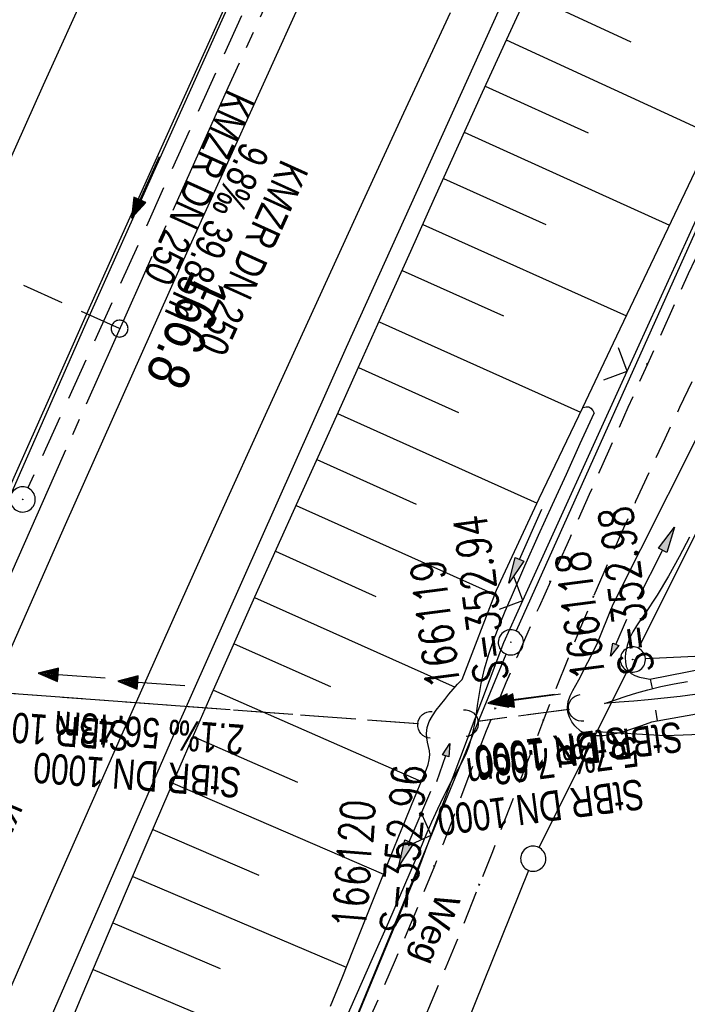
# Model space of a CAD drawing. Extents: x 508892 to 509489, y 458506 to 459473.
# Tile 46 of 63: x 509227 to 509266, y 459167 to 459226. Entities that reach past the tile are written whole.
import ezdxf

# ---------------------------------------------------------------- set-up
doc = ezdxf.new("R2010")
doc.units = 0
doc.header["$LTSCALE"] = 10
doc.header["$MEASUREMENT"] = 0
for name, pattern in [('ACHSE', [5.5, 4, -0.5, 0.5, -0.5]), ('AUSGEZOGEN', [0]), ('LT00', [0]), ('LT11', [0.3, 0.2, -0.1]), ('LT12', [0.4, 0.3, -0.1]), ('LT17', [0.15, 0.1, -0.05]), ('STRICHLINIE2', [0.375, 0.25, -0.125])]:
    doc.linetypes.add(name, pattern=pattern)
doc.layers.get('0').update_dxf_attribs({"linetype": 'LT00'})
for name, color, linetype in [('--EK_FBR', 1, 'LT00'), ('--EK_Halt-Pfeil', 4, 'LT00'), ('--EK_Haltung', 7, 'STRICHLINIE2'), ('--EK_Haltung-Text', 140, 'LT00'), ('--EK_Schacht-Text', 5, 'LT00'), ('--EK_ST-93-1', 30, 'LT17'), ('--EL_DFK_AB_L', 21, 'LT00'), ('--EL_DFK_AB_P', 7, 'LT00'), ('--EL_Halt-Pfeil', 4, 'LT00'), ('--EL_Haltung', 182, 'STRICHLINIE2'), ('--EL_Haltung-Text', 182, 'LT00'), ('-AX-093', 35, 'ACHSE'), ('-ST-93-1', 250, 'LT00'), ('DFK_AB_L', 21, 'LT00'), ('DFK_AB_P', 7, 'LT00'), ('DFK_GZPKT', 250, 'LT00'), ('DFK_KATASTER', 250, 'LT00'), ('DL', 182, 'LT12'), ('DL_PFEIL', 201, 'LT00'), ('DL_TEXT', 182, 'LT00'), ('FELDWEG_TEXT', 250, 'Continuous'), ('PFEIL', 140, 'AUSGEZOGEN'), ('V111_AFBR_BAB', 250, 'LT00'), ('V111_BOESCH', 250, 'LT00'), ('V111_BOSCHUNG', 250, 'LT00'), ('V111_FELDWEG', 250, 'LT11'), ('V111_GRABEN', 250, 'LT00'), ('V111_H_BORD', 8, 'LT00'), ('V111_KA_PRUF', 182, 'LT00'), ('V111_LD_MARK', 250, 'LT00'), ('V111_UK_DURCH', 182, 'LT00'), ('V111_ZAUN', 40, 'LT00')]:
    doc.layers.add(name, color=color, linetype=linetype)
doc.styles.add('Beschrift', font='ARIAL.TTF')
doc.styles.add('Haltungsbeschriftung', font='ARIAL.TTF', dxfattribs={"width": 0.75})
doc.styles.add('schachtbeschriftung', font='romans.shx', dxfattribs={"width": 0.75, "height": 2})

# ---------------------------------------------------------------- blocks, each defined once
blk = doc.blocks.new('SYMB7010')
at = {"color": 0, "linetype": 'ByBlock'}
for points in [[(-0.031408, 0.499213), (-0.093728, 0.49134), (-0.15457, 0.475719), (-0.212975, 0.452595), (-0.268021, 0.422333), (-0.31884, 0.385411), (-0.36463, 0.342411), (-0.40467, 0.29401), (-0.438329, 0.240973), (-0.465074, 0.184136), (-0.484486, 0.124395), (-0.496256, 0.062692), (-0.5002, 0)], [(0.5002, 0), (0.496256, 0.062692), (0.484485, 0.124395), (0.465074, 0.184136), (0.438329, 0.240973), (0.40467, 0.29401), (0.36463, 0.342411), (0.31884, 0.385411), (0.268021, 0.422333), (0.212975, 0.452595), (0.15457, 0.475719), (0.093728, 0.49134), (0.031408, 0.499213), (-0.031408, 0.499213)], [(-0.5002, 0), (-0.496256, -0.062692), (-0.484486, -0.124395), (-0.465075, -0.184136), (-0.438329, -0.240973), (-0.404671, -0.29401), (-0.36463, -0.342411), (-0.31884, -0.385411), (-0.268021, -0.422333), (-0.212975, -0.452595), (-0.154571, -0.475719), (-0.093728, -0.49134), (-0.031408, -0.499213), (0.031408, -0.499213)], [(0.031408, -0.499213), (0.093728, -0.491341), (0.15457, -0.475719), (0.212975, -0.452595), (0.268021, -0.422333), (0.31884, -0.385411), (0.36463, -0.342411), (0.404671, -0.294011), (0.438329, -0.240974), (0.465075, -0.184136), (0.484486, -0.124395), (0.496256, -0.062692), (0.500201, 0)]]:
    blk.add_lwpolyline(points, dxfattribs=at)
blk = doc.blocks.new('SYMB0003')
at = {"color": 0, "linetype": 'ByBlock'}
for p, q in [((-0.015712, 0), (0.010166, 0.012015)), ((0, -0.021257), (-0.015712, 0)), ((0.010166, 0.012015), (0, -0.021257))]:
    blk.add_line(p, q, dxfattribs=at)
for points in [[(-0.031395, 0.499013), (-0.093691, 0.491144), (-0.154509, 0.475528), (-0.21289, 0.452414), (-0.267913, 0.422164), (-0.318712, 0.385257), (-0.364484, 0.342274), (-0.404509, 0.293893), (-0.438154, 0.240877), (-0.464888, 0.184062), (-0.484292, 0.124345), (-0.496058, 0.062667), (-0.5, 0)], [(0.5, 0), (0.496057, 0.062667), (0.484292, 0.124345), (0.464888, 0.184062), (0.438153, 0.240877), (0.404509, 0.293893), (0.364484, 0.342274), (0.318712, 0.385257), (0.267913, 0.422164), (0.21289, 0.452414), (0.154509, 0.475528), (0.093691, 0.491144), (0.031395, 0.499013), (-0.031395, 0.499013)], [(-0.5, 0), (-0.496058, -0.062667), (-0.484292, -0.124345), (-0.464888, -0.184062), (-0.438154, -0.240877), (-0.404509, -0.293893), (-0.364485, -0.342274), (-0.318712, -0.385257), (-0.267914, -0.422164), (-0.21289, -0.452414), (-0.154509, -0.475529), (-0.093691, -0.491144), (-0.031395, -0.499014), (0.031395, -0.499014)], [(0.031395, -0.499014), (0.093691, -0.491144), (0.154509, -0.475529), (0.21289, -0.452414), (0.267914, -0.422164), (0.318712, -0.385257), (0.364485, -0.342274), (0.404509, -0.293893), (0.438154, -0.240877), (0.464889, -0.184062), (0.484292, -0.124345), (0.496058, -0.062667), (0.5, 0)]]:
    blk.add_lwpolyline(points, dxfattribs=at)
blk = doc.blocks.new('Pfreil3')
at = {"layer": 'PFEIL'}
blk.add_hatch(color=256, dxfattribs=at).paths.add_polyline_path([(-1.549, 0.273), (-1.549, -0.273), (0, 0)])
for p, q in [((-1.549, 0), (-4.831, 0)), ((-1.549, -0.273), (-1.549, 0.273)), ((-1.549, 0.273), (0, 0)), ((0, 0), (-1.549, -0.273))]:
    blk.add_line(p, q, dxfattribs=at)
blk = doc.blocks.new('SYMB0011')
at = {"color": 0, "linetype": 'ByBlock'}
for p, q in [((0.5, 0), (-0.5, 0)), ((0, 0.5), (0, -0.5))]:
    blk.add_line(p, q, dxfattribs=at)
blk = doc.blocks.new('SYMB1107')
at = {"color": 0, "linetype": 'ByBlock'}
for points in [[(-0.2, 0), (-0.196157, 0.039018), (-0.184776, 0.076537), (-0.166294, 0.111114), (-0.141421, 0.141421), (-0.111114, 0.166294), (-0.076537, 0.184776), (-0.039018, 0.196157), (0, 0.2)], [(0, 0.2), (0.039018, 0.196157), (0.076537, 0.184776), (0.111114, 0.166294), (0.141421, 0.141421), (0.166294, 0.111114), (0.184776, 0.076537), (0.196157, 0.039018), (0.2, 0)]]:
    blk.add_lwpolyline(points, dxfattribs=at)
blk = doc.blocks.new('SYMB0024')
at = {"color": 0, "linetype": 'ByBlock'}
for p, q in [((-0.5, 0.5), (0, 0)), ((0, 0), (0.5, 0.5))]:
    blk.add_line(p, q, dxfattribs=at)
blk = doc.blocks.new('SYMB0070')
at = {"color": 0, "linetype": 'ByBlock'}
for p, q in [((-0.5, 0), (0.2, 0)), ((0.5, 0), (0.2, 0.1)), ((0.2, 0.1), (0.2, 0)), ((0.468, 0), (0.21, 0.086)), ((0.21, 0.086), (0.21, -0.086)), ((0.21, -0.086), (0.468, 0)), ((0.22, -0.072), (0.437, 0)), ((0.23, -0.058), (0.405, 0)), ((0.24, -0.045), (0.374, 0)), ((0.342, 0), (0.25, 0.031)), ((0.25, 0.031), (0.25, -0.031)), ((0.25, -0.031), (0.342, 0)), ((0.26, -0.017), (0.31, 0)), ((0.27, -0.003), (0.279, 0))]:
    blk.add_line(p, q, dxfattribs=at)
for points in [[(0.2, 0), (0.2, -0.1), (0.5, 0)], [(0.437, 0), (0.22, 0.072), (0.22, -0.072)], [(0.405, 0), (0.23, 0.058), (0.23, -0.058)], [(0.374, 0), (0.24, 0.045), (0.24, -0.045)], [(0.31, 0), (0.26, 0.017), (0.26, -0.017)], [(0.279, 0), (0.27, 0.003), (0.27, -0.003)]]:
    blk.add_lwpolyline(points, dxfattribs=at)
blk = doc.blocks.new('SYMB2')
at = {"color": 0, "linetype": 'ByBlock', "flags": 128}
for points in [[(-0.031395, 0.499013), (-0.093691, 0.491144), (-0.154509, 0.475528), (-0.21289, 0.452414), (-0.267913, 0.422164), (-0.318712, 0.385257), (-0.364484, 0.342274), (-0.404509, 0.293893), (-0.438154, 0.240877), (-0.464888, 0.184062), (-0.484292, 0.124345), (-0.496058, 0.062667), (-0.5, 0)], [(-0.5, 0), (-0.496058, -0.062667), (-0.484292, -0.124345), (-0.464888, -0.184062), (-0.438154, -0.240877), (-0.404509, -0.293893), (-0.364485, -0.342274), (-0.318712, -0.385257), (-0.267914, -0.422164), (-0.21289, -0.452414), (-0.154509, -0.475529), (-0.093691, -0.491144), (-0.031395, -0.499014), (0.031395, -0.499014)], [(0.5, 0), (0.496057, 0.062667), (0.484292, 0.124345), (0.464888, 0.184062), (0.438153, 0.240877), (0.404509, 0.293893), (0.364484, 0.342274), (0.318712, 0.385257), (0.267913, 0.422164), (0.21289, 0.452414), (0.154509, 0.475528), (0.093691, 0.491144), (0.031395, 0.499013), (-0.031395, 0.499013)], [(0.031395, -0.499014), (0.093691, -0.491144), (0.154509, -0.475529), (0.21289, -0.452414), (0.267914, -0.422164), (0.318712, -0.385257), (0.364485, -0.342274), (0.404509, -0.293893), (0.438154, -0.240877), (0.464889, -0.184062), (0.484292, -0.124345), (0.496058, -0.062667), (0.5, 0)]]:
    blk.add_lwpolyline(points, dxfattribs=at)

msp = doc.modelspace()

# ---------------------------------------------------------------- linework, layer by layer
at = {"layer": '--EK_FBR', "linetype": 'LT11', "flags": 128}
for points in [[(509289.629, 459266.616), (509289.85, 459266.067), (509289.998, 459265.493), (509290.07, 459264.905), (509290.066, 459264.313), (509289.986, 459263.726), (509289.831, 459263.154), (509289.079, 459261.014), (509288.295, 459258.886), (509287.48, 459256.769), (509286.639, 459254.661), (509285.773, 459252.564), (509284.885, 459250.475), (509283.978, 459248.393), (509283.056, 459246.319), (509282.12, 459244.251), (509280.968, 459241.745), (509279.804, 459239.245), (509278.63, 459236.751), (509277.449, 459234.259), (509276.265, 459231.77), (509275.08, 459229.281), (509273.898, 459226.791), (509271.386, 459221.457), (509268.9, 459216.11), (509266.44, 459210.751), (509264.008, 459205.379), (509262.848, 459202.791), (509261.692, 459200.201), (509260.539, 459197.61), (509259.385, 459195.019), (509258.229, 459192.428), (509257.558, 459190.926), (509256.889, 459189.422), (509256.229, 459187.915), (509255.582, 459186.403), (509254.952, 459184.884), (509254.418, 459183.548), (509253.896, 459182.206), (509253.383, 459180.862), (509252.874, 459179.515), (509252.365, 459178.169), (509251.851, 459176.825), (509251.328, 459175.484), (509250.573, 459173.611), (509249.796, 459171.748), (509249.001, 459169.891), (509248.192, 459168.04), (509247.375, 459166.193), (509246.552, 459164.348), (509245.729, 459162.503), (509244.909, 459160.657), (509244.097, 459158.807), (509243.154, 459156.62), (509242.225, 459154.427), (509241.307, 459152.229), (509240.397, 459150.028), (509239.491, 459147.826), (509238.588, 459145.622), (509236.518, 459140.583), (509234.444, 459135.545), (509232.366, 459130.509), (509230.286, 459125.474), (509228.205, 459120.439), (509226.126, 459115.404), (509224.048, 459110.367), (509221.975, 459105.33), (509219.906, 459100.29), (509217.594, 459094.635), (509215.291, 459088.976), (509212.999, 459083.312), (509211.723, 459080.144), (509210.449, 459076.976), (509209.176, 459073.807), (509207.902, 459070.639), (509206.625, 459067.471), (509205.344, 459064.306), (509204.057, 459061.143), (509202.762, 459057.983), (509201.421, 459054.736), (509200.073, 459051.493), (509198.719, 459048.251), (509197.363, 459045.011), (509196.005, 459041.771), (509194.65, 459038.53), (509193.298, 459035.288), (509191.952, 459032.043), (509190.637, 459028.851), (509189.328, 459025.656), (509188.024, 459022.459), (509186.723, 459019.261), (509185.424, 459016.062), (509184.222, 459012.797), (509182.934, 459009.565), (509181.563, 459006.368), (509180.108, 459003.208), (509179.634, 459002.563), (509179.152, 459001.927), (509178.653, 459001.306), (509178.13, 459000.708), (509177.574, 459000.143), (509176.977, 458999.617), (509176.538, 458999.284), (509176.077, 458998.983), (509175.593, 458998.725), (509175.087, 458998.52)], [(509295.725, 459263.501), (509295.165, 459262.922), (509294.666, 459262.289), (509294.234, 459261.609), (509293.873, 459260.889), (509292.396, 459257.908), (509290.922, 459254.927), (509289.451, 459251.945), (509287.987, 459248.959), (509286.529, 459245.97), (509285.081, 459242.976), (509283.694, 459240.082), (509282.314, 459237.185), (509280.94, 459234.285), (509279.568, 459231.384), (509278.195, 459228.483), (509276.82, 459225.584), (509275.395, 459222.593), (509273.965, 459219.604), (509272.533, 459216.616), (509271.099, 459213.629), (509269.666, 459210.641), (509268.235, 459207.652), (509266.807, 459204.661), (509265.921, 459202.797), (509265.04, 459200.931), (509264.166, 459199.061), (509263.302, 459197.187), (509262.451, 459195.308), (509261.616, 459193.421), (509260.799, 459191.527), (509260.034, 459189.701), (509259.285, 459187.869), (509258.549, 459186.031), (509257.824, 459184.189), (509257.061, 459182.228), (509256.302, 459180.266), (509255.543, 459178.305), (509254.779, 459176.345), (509254.007, 459174.388), (509253.016, 459171.925), (509252.006, 459169.47), (509250.98, 459167.021), (509249.94, 459164.578), (509248.888, 459162.14), (509247.826, 459159.706), (509246.756, 459157.276), (509245.654, 459154.79), (509244.549, 459152.306), (509243.444, 459149.822), (509242.343, 459147.336), (509241.247, 459144.848), (509239.602, 459141.067), (509237.977, 459137.278), (509236.37, 459133.48), (509234.779, 459129.676), (509233.202, 459125.865), (509231.638, 459122.05), (509230.085, 459118.229), (509228.542, 459114.405), (509227.006, 459110.577), (509225.475, 459106.747), (509223.949, 459102.916), (509222.425, 459099.084), (509220.737, 459094.839), (509219.05, 459090.594), (509217.362, 459086.35), (509215.672, 459082.106), (509214.231, 459078.493), (509212.788, 459074.881), (509211.339, 459071.27), (509209.885, 459067.663), (509208.423, 459064.058), (509206.951, 459060.457), (509205.469, 459056.861), (509204.262, 459053.957), (509203.049, 459051.055), (509201.831, 459048.155), (509200.611, 459045.255), (509199.391, 459042.356), (509198.173, 459039.457), (509196.959, 459036.555), (509195.749, 459033.652), (509194.548, 459030.745), (509193.229, 459027.526), (509191.92, 459024.303), (509190.618, 459021.077), (509189.32, 459017.849), (509188.025, 459014.62), (509183.421, 459002.149), (509183.311, 459001.142), (509183.209, 459000.136), (509183.123, 458999.129), (509183.06, 458998.122), (509183.029, 458997.115), (509183.036, 458996.107), (509183.101, 458994.936), (509183.227, 458993.767), (509183.409, 458992.604), (509183.644, 458991.45), (509183.928, 458990.307), (509184.259, 458989.178), (509184.592, 458988.178), (509184.953, 458987.19), (509185.336, 458986.21), (509185.733, 458985.235), (509186.139, 458984.263), (509186.547, 458983.29), (509186.951, 458982.314), (509187.392, 458981.209), (509187.814, 458980.095), (509188.21, 458978.972), (509188.576, 458977.841), (509188.906, 458976.7), (509189.195, 458975.55), (509189.437, 458974.389), (509189.627, 458973.219), (509189.78, 458971.8), (509189.851, 458970.372), (509189.842, 458968.939), (509189.754, 458967.505), (509189.588, 458966.077), (509189.347, 458964.659), (509189.033, 458963.257), (509188.645, 458961.875), (509188.139, 458960.389), (509187.554, 458958.934), (509186.895, 458957.511), (509186.168, 458956.121), (509185.379, 458954.765), (509184.533, 458953.442), (509183.636, 458952.155), (509182.695, 458950.904), (509181.729, 458949.706), (509180.729, 458948.54), (509179.699, 458947.401), (509178.644, 458946.285), (509177.567, 458945.189), (509176.473, 458944.108), (509175.366, 458943.039), (509174.249, 458941.977), (509173.128, 458940.919), (509172.005, 458939.86), (509170.706, 458938.626), (509169.416, 458937.382), (509168.137, 458936.128), (509166.875, 458934.859), (509165.633, 458933.572), (509164.416, 458932.266), (509163.226, 458930.938), (509162.069, 458929.584), (509160.947, 458928.202), (509159.866, 458926.789), (509158.776, 458925.269), (509157.731, 458923.715), (509156.729, 458922.13), (509155.767, 458920.518), (509154.841, 458918.881), (509153.95, 458917.224), (509153.09, 458915.549), (509152.258, 458913.86), (509151.451, 458912.159), (509150.386, 458909.825), (509149.36, 458907.477), (509148.37, 458905.116), (509147.413, 458902.743), (509146.486, 458900.359), (509145.586, 458897.965), (509144.712, 458895.563), (509143.859, 458893.152), (509143.002, 458890.667), (509142.163, 458888.175), (509141.338, 458885.678), (509140.526, 458883.177), (509139.722, 458880.672), (509138.924, 458878.165), (509138.13, 458875.657), (509137.337, 458873.149), (509136.541, 458870.641), (509135.756, 458868.181), (509134.969, 458865.722), (509134.181, 458863.263), (509133.395, 458860.804), (509132.614, 458858.344), (509131.84, 458855.882), (509131.074, 458853.417), (509130.32, 458850.948), (509129.58, 458848.476), (509128.83, 458845.915), (509128.095, 458843.349), (509127.371, 458840.78), (509126.656, 458838.208), (509125.947, 458835.634), (509125.241, 458833.059), (509124.536, 458830.484), (509123.828, 458827.91), (509123.116, 458825.337), (509122.395, 458822.767), (509121.664, 458820.199), (509120.923, 458817.645), (509120.172, 458815.094), (509119.414, 458812.545), (509118.651, 458809.998), (509117.886, 458807.451), (509117.123, 458804.903), (509116.364, 458802.355), (509115.611, 458799.804), (509114.869, 458797.251), (509114.032, 458794.317), (509113.209, 458791.378), (509112.397, 458788.436), (509111.594, 458785.492), (509110.798, 458782.546), (509110.005, 458779.598), (509109.213, 458776.651), (509108.419, 458773.704), (509107.517, 458770.375), (509106.612, 458767.048), (509105.705, 458763.721), (509104.799, 458760.394), (509103.895, 458757.066), (509102.996, 458753.737), (509102.103, 458750.406), (509101.22, 458747.073), (509100.347, 458743.737), (509099.4, 458740.058), (509098.466, 458736.375), (509097.545, 458732.69), (509096.633, 458729.002), (509095.729, 458725.312), (509094.832, 458721.62), (509093.106, 458714.464), (509091.396, 458707.305), (509089.704, 458700.141), (509088.031, 458692.972), (509087.314, 458689.871), (509086.603, 458686.769), (509085.899, 458683.664), (509085.206, 458680.558), (509084.524, 458677.449), (509083.857, 458674.338), (509083.205, 458671.223), (509082.572, 458668.104), (509081.956, 458664.972), (509081.358, 458661.837), (509080.775, 458658.699), (509080.204, 458655.558), (509079.643, 458652.416), (509079.088, 458649.272), (509078.538, 458646.128), (509077.309, 458639.07), (509076.475, 458634.267), (509075.449, 458628.336), (509074.425, 458622.404), (509073.401, 458616.473), (509072.377, 458610.541), (509071.352, 458604.609), (509070.324, 458598.678), (509069.292, 458592.746), (509068.899, 458590.49), (509068.508, 458588.234), (509068.122, 458585.977), (509067.744, 458583.719), (509067.377, 458581.46), (509067.023, 458579.198), (509066.686, 458576.934), (509066.368, 458574.668), (509066.11, 458572.704), (509065.864, 458570.739), (509065.629, 458568.772), (509065.401, 458566.804), (509065.175, 458564.835), (509064.95, 458562.867), (509064.709, 458560.79), (509064.46, 458558.713), (509064.2, 458556.638), (509063.906, 458554.417), (509063.6, 458552.198), (509063.283, 458549.98), (509062.959, 458547.763), (509062.633, 458545.546), (509062.308, 458543.329), (509062.305, 458543.306)]]:
    msp.add_lwpolyline(points, dxfattribs=at)
at = {"layer": '--EK_FBR'}
msp.add_lwpolyline([(509226.762, 459162.446), (509235.815, 459183.313), (509246.093, 459206.393), (509256.002, 459228.3)], dxfattribs=at)
at = {"layer": '--EK_FBR', "color": 2}
for points in [[(509243.655, 459227.61), (509241.127, 459222.051), (509238.608, 459216.488), (509236.099, 459210.921), (509232.715, 459203.365), (509229.352, 459195.799), (509226.012, 459188.223), (509222.803, 459180.886), (509219.616, 459173.539), (509216.451, 459166.183)], [(509239.079, 459227.136), (509235.774, 459219.834), (509232.488, 459212.523), (509230.446, 459207.954), (509228.411, 459203.382), (509226.382, 459198.807), (509224.358, 459194.23), (509222.339, 459189.651), (509220.759, 459186.061), (509219.182, 459182.469), (509217.61, 459178.875), (509216.045, 459175.278), (509214.486, 459171.678), (509212.936, 459168.075), (509211.322, 459164.295)]]:
    msp.add_lwpolyline(points, dxfattribs=at)
at = {"layer": '--EK_Haltung'}
for p, q in [((509242.944, 459232.944), (509227.132, 459198.003)), ((509250.386, 459183.958), (509195.606, 459188.023)), ((509259.367, 459184.819), (509253.886, 459184.097))]:
    msp.add_line(p, q, dxfattribs=at)
at = {"layer": '--EK_ST-93-1', "ltscale": 2.5}
msp.add_line((509232.594, 459207.489), (509196.124, 459223.908), dxfattribs=at)
at = {"layer": '--EL_DFK_AB_L'}
for p, q in [((509290.763, 459266.565), (509256.187, 459189.494)), ((509263.475, 459188.461), (509271.285, 459204.098)), ((509181.466, 459008.263), (509255.594, 459188.116)), ((509267.661, 459188.004), (509263.889, 459187.824))]:
    msp.add_line(p, q, dxfattribs=at)
at = {"layer": '--EL_Haltung'}
for p, q in [((509242.944, 459232.944), (509227.132, 459198.003)), ((509250.386, 459183.958), (509195.606, 459188.023)), ((509259.367, 459184.819), (509253.886, 459184.097))]:
    msp.add_line(p, q, dxfattribs=at)
at = {"layer": '-AX-093', "ltscale": 0.2}
msp.add_lwpolyline([(509298.853, 459347.237), (509293.217, 459335.931), (509287.619, 459324.605), (509282.06, 459313.261), (509276.539, 459301.898), (509271.057, 459290.516), (509265.616, 459279.115), (509260.215, 459267.694), (509254.856, 459256.253), (509249.54, 459244.793), (509244.266, 459233.314), (509239.035, 459221.814), (509233.849, 459210.294), (509228.707, 459198.755), (509223.612, 459187.195), (509218.562, 459175.615), (509213.559, 459164.014)], dxfattribs=at)
at = {"layer": 'DFK_AB_L'}
for p, q in [((509290.763, 459266.565), (509256.187, 459189.494)), ((509263.475, 459188.461), (509271.285, 459204.098)), ((509181.466, 459008.263), (509255.594, 459188.116)), ((509267.661, 459188.004), (509263.889, 459187.824))]:
    msp.add_line(p, q, dxfattribs=at)
at = {"layer": 'DFK_KATASTER'}
for p, q in [((509262.805, 459187.119), (509260.99, 459183.491)), ((509272.75, 459183.57), (509265.07, 459183.24)), ((509260.99, 459183.491), (509257.546, 459176.601)), ((509265.07, 459183.24), (509260.99, 459183.491)), ((509256.929, 459175.235), (509249.35, 459156.47))]:
    msp.add_line(p, q, dxfattribs=at)
at = {"layer": 'DL'}
for p, q in [((509250.336, 459183.961), (509195.656, 459188.019)), ((509259.318, 459184.812), (509253.933, 459184.103))]:
    msp.add_line(p, q, dxfattribs=at)
at = {"layer": 'V111_AFBR_BAB'}
msp.add_lwpolyline([(509226.762, 459162.446), (509235.815, 459183.313), (509246.093, 459206.393), (509256.002, 459228.3)], dxfattribs=at)
at = {"layer": 'V111_AFBR_BAB', "color": 0}
for points in [[(509243.655, 459227.61), (509241.127, 459222.051), (509238.608, 459216.488), (509236.099, 459210.921), (509232.715, 459203.365), (509229.352, 459195.799), (509226.012, 459188.223), (509222.803, 459180.886), (509219.616, 459173.539), (509216.451, 459166.183)], [(509239.079, 459227.136), (509235.774, 459219.834), (509232.488, 459212.523), (509230.446, 459207.954), (509228.411, 459203.382), (509226.382, 459198.807), (509224.358, 459194.23), (509222.339, 459189.651), (509220.759, 459186.061), (509219.182, 459182.469), (509217.61, 459178.875), (509216.045, 459175.278), (509214.486, 459171.678), (509212.936, 459168.075), (509211.322, 459164.295)]]:
    msp.add_lwpolyline(points, dxfattribs=at)
at = {"layer": 'V111_BOESCH'}
for points in [[(509260.172, 459202.799), (509261.99, 459206.636), (509263.81, 459210.472), (509265.632, 459214.307), (509267.458, 459218.14), (509269.289, 459221.97), (509271.131, 459225.808), (509272.978, 459229.643)], [(509229.087, 459164.776), (509230.373, 459167.808), (509231.658, 459170.841), (509232.946, 459173.872), (509234.239, 459176.901), (509235.54, 459179.926), (509236.851, 459182.947), (509238.107, 459185.81), (509239.374, 459188.669), (509240.648, 459191.524), (509241.929, 459194.377), (509243.214, 459197.228), (509244.502, 459200.077), (509245.79, 459202.927), (509247.076, 459205.777), (509248.498, 459208.936), (509249.919, 459212.096), (509251.34, 459215.255), (509252.764, 459218.413), (509254.194, 459221.569), (509255.631, 459224.721), (509257.079, 459227.868)]]:
    msp.add_lwpolyline(points, dxfattribs=at)
at = {"layer": 'V111_BOSCHUNG'}
for p, q in [((509256.868, 459227.41), (509263.021, 459224.57)), ((509255.609, 459224.672), (509267.886, 459219.034)), ((509254.353, 459221.919), (509260.479, 459219.135)), ((509253.109, 459219.175), (509265.321, 459213.653)), ((509251.869, 459216.429), (509257.954, 459213.692)), ((509250.637, 459213.694), (509262.753, 459208.243)), ((509249.407, 459210.958), (509255.437, 459208.245)), ((509248.033, 459207.902), (509260.032, 459202.51)), ((509246.801, 459205.167), (509252.765, 459202.487)), ((509245.566, 459202.433), (509257.441, 459197.097)), ((509244.331, 459199.699), (509250.247, 459197.04)), ((509243.096, 459196.965), (509254.917, 459191.653)), ((509241.863, 459194.23), (509247.851, 459191.539)), ((509240.629, 459191.481), (509252.558, 459186.15)), ((509239.401, 459188.73), (509245.137, 459186.181)), ((509264.178, 459186.626), (509264.291, 459186.057)), ((509238.175, 459185.963), (509250.551, 459180.523)), ((509264.608, 459184.129), (509264.5, 459184.775)), ((509236.964, 459183.205), (509243.185, 459180.484)), ((509235.757, 459180.429), (509248.289, 459175.006)), ((509234.565, 459177.662), (509240.874, 459174.946)), ((509233.375, 459174.88), (509246.082, 459169.466)), ((509232.196, 459172.107), (509238.58, 459169.401)), ((509231.019, 459169.333), (509243.82, 459163.937))]:
    msp.add_line(p, q, dxfattribs=at)
at = {"layer": 'V111_FELDWEG', "flags": 128}
for points in [[(509289.629, 459266.616), (509289.85, 459266.067), (509289.998, 459265.493), (509290.07, 459264.905), (509290.066, 459264.313), (509289.986, 459263.726), (509289.831, 459263.154), (509289.079, 459261.014), (509288.295, 459258.886), (509287.48, 459256.769), (509286.639, 459254.661), (509285.773, 459252.564), (509284.885, 459250.475), (509283.978, 459248.393), (509283.056, 459246.319), (509282.12, 459244.251), (509280.968, 459241.745), (509279.804, 459239.245), (509278.63, 459236.751), (509277.449, 459234.259), (509276.265, 459231.77), (509275.08, 459229.281), (509273.898, 459226.791), (509271.386, 459221.457), (509268.9, 459216.11), (509266.44, 459210.751), (509264.008, 459205.379), (509262.848, 459202.791), (509261.692, 459200.201), (509260.539, 459197.61), (509259.385, 459195.019), (509258.229, 459192.428), (509257.558, 459190.926), (509256.889, 459189.422), (509256.229, 459187.915), (509255.582, 459186.403), (509254.952, 459184.884), (509254.418, 459183.548), (509253.896, 459182.206), (509253.383, 459180.862), (509252.874, 459179.515), (509252.365, 459178.169), (509251.851, 459176.825), (509251.328, 459175.484), (509250.573, 459173.611), (509249.796, 459171.748), (509249.001, 459169.891), (509248.192, 459168.04), (509247.375, 459166.193), (509246.552, 459164.348), (509245.729, 459162.503), (509244.909, 459160.657), (509244.097, 459158.807), (509243.154, 459156.62), (509242.225, 459154.427), (509241.307, 459152.229), (509240.397, 459150.028), (509239.491, 459147.826), (509238.588, 459145.622), (509236.518, 459140.583), (509234.444, 459135.545), (509232.366, 459130.509), (509230.286, 459125.474), (509228.205, 459120.439), (509226.126, 459115.404), (509224.048, 459110.367), (509221.975, 459105.33), (509219.906, 459100.29), (509217.594, 459094.635), (509215.291, 459088.976), (509212.999, 459083.312), (509211.723, 459080.144), (509210.449, 459076.976), (509209.176, 459073.807), (509207.902, 459070.639), (509206.625, 459067.471), (509205.344, 459064.306), (509204.057, 459061.143), (509202.762, 459057.983), (509201.421, 459054.736), (509200.073, 459051.493), (509198.719, 459048.251), (509197.363, 459045.011), (509196.005, 459041.771), (509194.65, 459038.53), (509193.298, 459035.288), (509191.952, 459032.043), (509190.637, 459028.851), (509189.328, 459025.656), (509188.024, 459022.459), (509186.723, 459019.261), (509185.424, 459016.062), (509184.222, 459012.797), (509182.934, 459009.565), (509181.563, 459006.368), (509180.108, 459003.208), (509179.634, 459002.563), (509179.152, 459001.927), (509178.653, 459001.306), (509178.13, 459000.708), (509177.574, 459000.143), (509176.977, 458999.617), (509176.538, 458999.284), (509176.077, 458998.983), (509175.593, 458998.725), (509175.087, 458998.52)], [(509295.725, 459263.501), (509295.165, 459262.922), (509294.666, 459262.289), (509294.234, 459261.609), (509293.873, 459260.889), (509292.396, 459257.908), (509290.922, 459254.927), (509289.451, 459251.945), (509287.987, 459248.959), (509286.529, 459245.97), (509285.081, 459242.976), (509283.694, 459240.082), (509282.314, 459237.185), (509280.94, 459234.285), (509279.568, 459231.384), (509278.195, 459228.483), (509276.82, 459225.584), (509275.395, 459222.593), (509273.965, 459219.604), (509272.533, 459216.616), (509271.099, 459213.629), (509269.666, 459210.641), (509268.235, 459207.652), (509266.807, 459204.661), (509265.921, 459202.797), (509265.04, 459200.931), (509264.166, 459199.061), (509263.302, 459197.187), (509262.451, 459195.308), (509261.616, 459193.421), (509260.799, 459191.527), (509260.034, 459189.701), (509259.285, 459187.869), (509258.549, 459186.031), (509257.824, 459184.189), (509257.061, 459182.228), (509256.302, 459180.266), (509255.543, 459178.305), (509254.779, 459176.345), (509254.007, 459174.388), (509253.016, 459171.925), (509252.006, 459169.47), (509250.98, 459167.021), (509249.94, 459164.578), (509248.888, 459162.14), (509247.826, 459159.706), (509246.756, 459157.276), (509245.654, 459154.79), (509244.549, 459152.306), (509243.444, 459149.822), (509242.343, 459147.336), (509241.247, 459144.848), (509239.602, 459141.067), (509237.977, 459137.278), (509236.37, 459133.48), (509234.779, 459129.676), (509233.202, 459125.865), (509231.638, 459122.05), (509230.085, 459118.229), (509228.542, 459114.405), (509227.006, 459110.577), (509225.475, 459106.747), (509223.949, 459102.916), (509222.425, 459099.084), (509220.737, 459094.839), (509219.05, 459090.594), (509217.362, 459086.35), (509215.672, 459082.106), (509214.231, 459078.493), (509212.788, 459074.881), (509211.339, 459071.27), (509209.885, 459067.663), (509208.423, 459064.058), (509206.951, 459060.457), (509205.469, 459056.861), (509204.262, 459053.957), (509203.049, 459051.055), (509201.831, 459048.155), (509200.611, 459045.255), (509199.391, 459042.356), (509198.173, 459039.457), (509196.959, 459036.555), (509195.749, 459033.652), (509194.548, 459030.745), (509193.229, 459027.526), (509191.92, 459024.303), (509190.618, 459021.077), (509189.32, 459017.849), (509188.025, 459014.62), (509183.421, 459002.149), (509183.311, 459001.142), (509183.209, 459000.136), (509183.123, 458999.129), (509183.06, 458998.122), (509183.029, 458997.115), (509183.036, 458996.107), (509183.101, 458994.936), (509183.227, 458993.767), (509183.409, 458992.604), (509183.644, 458991.45), (509183.928, 458990.307), (509184.259, 458989.178), (509184.592, 458988.178), (509184.953, 458987.19), (509185.336, 458986.21), (509185.733, 458985.235), (509186.139, 458984.263), (509186.547, 458983.29), (509186.951, 458982.314), (509187.392, 458981.209), (509187.814, 458980.095), (509188.21, 458978.972), (509188.576, 458977.841), (509188.906, 458976.7), (509189.195, 458975.55), (509189.437, 458974.389), (509189.627, 458973.219), (509189.78, 458971.8), (509189.851, 458970.372), (509189.842, 458968.939), (509189.754, 458967.505), (509189.588, 458966.077), (509189.347, 458964.659), (509189.033, 458963.257), (509188.645, 458961.875), (509188.139, 458960.389), (509187.554, 458958.934), (509186.895, 458957.511), (509186.168, 458956.121), (509185.379, 458954.765), (509184.533, 458953.442), (509183.636, 458952.155), (509182.695, 458950.904), (509181.729, 458949.706), (509180.729, 458948.54), (509179.699, 458947.401), (509178.644, 458946.285), (509177.567, 458945.189), (509176.473, 458944.108), (509175.366, 458943.039), (509174.249, 458941.977), (509173.128, 458940.919), (509172.005, 458939.86), (509170.706, 458938.626), (509169.416, 458937.382), (509168.137, 458936.128), (509166.875, 458934.859), (509165.633, 458933.572), (509164.416, 458932.266), (509163.226, 458930.938), (509162.069, 458929.584), (509160.947, 458928.202), (509159.866, 458926.789), (509158.776, 458925.269), (509157.731, 458923.715), (509156.729, 458922.13), (509155.767, 458920.518), (509154.841, 458918.881), (509153.95, 458917.224), (509153.09, 458915.549), (509152.258, 458913.86), (509151.451, 458912.159), (509150.386, 458909.825), (509149.36, 458907.477), (509148.37, 458905.116), (509147.413, 458902.743), (509146.486, 458900.359), (509145.586, 458897.965), (509144.712, 458895.563), (509143.859, 458893.152), (509143.002, 458890.667), (509142.163, 458888.175), (509141.338, 458885.678), (509140.526, 458883.177), (509139.722, 458880.672), (509138.924, 458878.165), (509138.13, 458875.657), (509137.337, 458873.149), (509136.541, 458870.641), (509135.756, 458868.181), (509134.969, 458865.722), (509134.181, 458863.263), (509133.395, 458860.804), (509132.614, 458858.344), (509131.84, 458855.882), (509131.074, 458853.417), (509130.32, 458850.948), (509129.58, 458848.476), (509128.83, 458845.915), (509128.095, 458843.349), (509127.371, 458840.78), (509126.656, 458838.208), (509125.947, 458835.634), (509125.241, 458833.059), (509124.536, 458830.484), (509123.828, 458827.91), (509123.116, 458825.337), (509122.395, 458822.767), (509121.664, 458820.199), (509120.923, 458817.645), (509120.172, 458815.094), (509119.414, 458812.545), (509118.651, 458809.998), (509117.886, 458807.451), (509117.123, 458804.903), (509116.364, 458802.355), (509115.611, 458799.804), (509114.869, 458797.251), (509114.032, 458794.317), (509113.209, 458791.378), (509112.397, 458788.436), (509111.594, 458785.492), (509110.798, 458782.546), (509110.005, 458779.598), (509109.213, 458776.651), (509108.419, 458773.704), (509107.517, 458770.375), (509106.612, 458767.048), (509105.705, 458763.721), (509104.799, 458760.394), (509103.895, 458757.066), (509102.996, 458753.737), (509102.103, 458750.406), (509101.22, 458747.073), (509100.347, 458743.737), (509099.4, 458740.058), (509098.466, 458736.375), (509097.545, 458732.69), (509096.633, 458729.002), (509095.729, 458725.312), (509094.832, 458721.62), (509093.106, 458714.464), (509091.396, 458707.305), (509089.704, 458700.141), (509088.031, 458692.972), (509087.314, 458689.871), (509086.603, 458686.769), (509085.899, 458683.664), (509085.206, 458680.558), (509084.524, 458677.449), (509083.857, 458674.338), (509083.205, 458671.223), (509082.572, 458668.104), (509081.956, 458664.972), (509081.358, 458661.837), (509080.775, 458658.699), (509080.204, 458655.558), (509079.643, 458652.416), (509079.088, 458649.272), (509078.538, 458646.128), (509077.505, 458640.198), (509076.475, 458634.267), (509075.449, 458628.336), (509074.425, 458622.404), (509073.401, 458616.473), (509072.377, 458610.541), (509071.352, 458604.61), (509070.324, 458598.678), (509069.292, 458592.746), (509068.899, 458590.49), (509068.508, 458588.234), (509068.122, 458585.977), (509067.744, 458583.719), (509067.377, 458581.46), (509067.023, 458579.198), (509066.686, 458576.935), (509066.368, 458574.668), (509066.11, 458572.704), (509065.864, 458570.739), (509065.629, 458568.772), (509065.401, 458566.804), (509065.175, 458564.835), (509064.95, 458562.867), (509064.709, 458560.789), (509064.46, 458558.713), (509064.2, 458556.638), (509063.906, 458554.417), (509063.599, 458552.198), (509063.283, 458549.98), (509062.959, 458547.763), (509062.633, 458545.546), (509062.308, 458543.329), (509062.305, 458543.306)]]:
    msp.add_lwpolyline(points, dxfattribs=at)
at = {"layer": 'V111_GRABEN'}
for points in [[(509275.426, 459186.037), (509264.253, 459184.067), (509263.649, 459183.842), (509263.053, 459183.633), (509262.471, 459183.453), (509261.911, 459183.318), (509261.379, 459183.244), (509260.883, 459183.244), (509260.429, 459183.334), (509260.026, 459183.529), (509259.679, 459183.844), (509259.507, 459184.088), (509259.369, 459184.364), (509259.277, 459184.659), (509259.244, 459184.957), (509259.289, 459185.299), (509259.405, 459185.629), (509259.567, 459185.951), (509259.748, 459186.267), (509259.921, 459186.58), (509261.002, 459188.682), (509261.964, 459191.083), (509268.527, 459204.135)], [(509245.15, 459167.151), (509245.833, 459168.845), (509246.511, 459170.541), (509247.184, 459172.234), (509247.857, 459173.923), (509248.53, 459175.606), (509249.208, 459177.278), (509249.584, 459178.194), (509249.963, 459179.112), (509250.349, 459180.038), (509250.742, 459180.978), (509250.856, 459181.256), (509250.956, 459181.536), (509251.026, 459181.819), (509251.052, 459182.105), (509251.031, 459182.361), (509250.982, 459182.618), (509250.924, 459182.875), (509250.874, 459183.13), (509250.852, 459183.382), (509250.895, 459183.746), (509251.02, 459184.099), (509251.207, 459184.441), (509251.435, 459184.773), (509251.686, 459185.094), (509251.941, 459185.405), (509252.197, 459185.721), (509252.452, 459186.028), (509252.711, 459186.32), (509252.978, 459186.608), (509255.02, 459191.918), (509257.569, 459197.371), (509260.172, 459202.799)], [(509245.694, 459165.589), (509246.67, 459167.784), (509247.644, 459169.98), (509248.611, 459172.178), (509249.57, 459174.38), (509250.517, 459176.587), (509250.846, 459177.359), (509251.18, 459178.129), (509251.524, 459178.895), (509251.887, 459179.653), (509252.274, 459180.4), (509252.512, 459180.831), (509252.75, 459181.261), (509252.98, 459181.695), (509253.192, 459182.136), (509253.375, 459182.588), (509253.519, 459183.042), (509253.635, 459183.506), (509253.73, 459183.976), (509253.829, 459184.572), (509253.918, 459185.169), (509254.009, 459185.764), (509254.114, 459186.355), (509254.319, 459187.239), (509254.574, 459188.111), (509254.871, 459188.973), (509255.2, 459189.827), (509255.55, 459190.675), (509255.913, 459191.518), (509256.719, 459193.36), (509257.533, 459195.191), (509258.355, 459197.014), (509259.183, 459198.831), (509260.013, 459200.645), (509260.846, 459202.456)], [(509260.172, 459202.799), (509260.356, 459202.835), (509260.522, 459202.826), (509260.648, 459202.746), (509260.752, 459202.614), (509260.846, 459202.456)], [(509266.508, 459195.07), (509265.902, 459193.9), (509265.26, 459192.749), (509264.578, 459191.62), (509263.849, 459190.516), (509263.601, 459190.16), (509263.36, 459189.8), (509263.137, 459189.429), (509262.946, 459189.042), (509262.798, 459188.632), (509262.705, 459188.191), (509262.682, 459187.906), (509262.693, 459187.624), (509262.748, 459187.364), (509262.856, 459187.142), (509263.034, 459186.963), (509263.267, 459186.834), (509263.541, 459186.742), (509263.844, 459186.676), (509264.16, 459186.622), (509269.704, 459187.719)], [(509300.519, 459193.333), (509296.285, 459192.376), (509292.059, 459191.356), (509290.203, 459190.889), (509288.349, 459190.413), (509286.494, 459189.934), (509284.64, 459189.455), (509282.785, 459188.98), (509280.928, 459188.514), (509279.069, 459188.061), (509277.208, 459187.625), (509275.344, 459187.209), (509273.476, 459186.819), (509271.604, 459186.458), (509269.727, 459186.13), (509267.844, 459185.84), (509265.955, 459185.591), (509264.06, 459185.388), (509263.195, 459185.311), (509262.329, 459185.241), (509261.462, 459185.175)], [(509261.462, 459185.175), (509262.1, 459185.395), (509262.74, 459185.608), (509263.383, 459185.809), (509264.031, 459185.991), (509264.813, 459186.179), (509265.602, 459186.338), (509266.397, 459186.476)]]:
    msp.add_lwpolyline(points, dxfattribs=at)
at = {"layer": 'V111_H_BORD'}
msp.add_lwpolyline([(509280.964, 459315.817), (509279.005, 459311.767), (509277.047, 459307.716), (509275.09, 459303.665), (509273.137, 459299.612), (509271.187, 459295.557), (509267.037, 459286.886), (509262.91, 459278.203), (509258.807, 459269.51), (509254.728, 459260.805), (509250.675, 459252.088), (509246.648, 459243.359), (509242.648, 459234.617), (509238.571, 459225.631), (509234.525, 459216.631), (509230.509, 459207.618), (509226.525, 459198.591), (509222.574, 459189.549), (509219.834, 459183.226), (509217.11, 459176.897), (509214.4, 459170.561), (509211.703, 459164.22)], dxfattribs=at)
at = {"layer": 'V111_LD_MARK'}
for points in [[(509282.501, 459337.288), (509280.728, 459333.672), (509278.964, 459330.052), (509277.205, 459326.429), (509275.451, 459322.804), (509273.7, 459319.178), (509270.775, 459313.116), (509267.854, 459307.051), (509264.936, 459300.985), (509262.025, 459294.915), (509259.121, 459288.842), (509256.224, 459282.765), (509253.337, 459276.684), (509250.459, 459270.598), (509247.594, 459264.506), (509244.741, 459258.409), (509239.121, 459246.292), (509233.555, 459234.15), (509228.042, 459221.984), (509222.582, 459209.794), (509217.175, 459197.58), (509211.819, 459185.343), (509206.516, 459173.083), (509201.263, 459160.801)], [(509224.251, 459164.021), (509228.689, 459174.187), (509233.173, 459184.33), (509235.86, 459190.348), (509238.564, 459196.358), (509241.282, 459202.361), (509244.013, 459208.358), (509246.757, 459214.35), (509249.512, 459220.336), (509252.278, 459226.318)]]:
    msp.add_lwpolyline(points, dxfattribs=at)
at = {"layer": 'V111_ZAUN'}
for p, q in [((509262.804, 459204.953), (509269.014, 459218.608)), ((509256.594, 459191.299), (509262.804, 459204.953))]:
    msp.add_line(p, q, dxfattribs=at)
for points in [[(509251.145, 459177.329), (509255.455, 459188.795), (509256.594, 459191.299)], [(509245.468, 459163.446), (509250.461, 459175.511), (509251.145, 459177.329)]]:
    msp.add_lwpolyline(points, dxfattribs=at)

# ---------------------------------------------------------------- block references
at = {"layer": '--EK_Halt-Pfeil', "yscale": 4, "zscale": 4}
for p, xscale, rotation in [((509234.127, 459215.886), 4.000000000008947, 245.6511799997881), ((509234.473, 459186.362), 3.999999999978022, 175.7543199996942), ((509256.496, 459185.449), 4.000000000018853, 187.5056800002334)]:
    msp.add_blockref('SYMB0070', p, dxfattribs=dict(at, xscale=xscale, rotation=rotation))
at = {"layer": '--EL_DFK_AB_P', "xscale": 1.500000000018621, "yscale": 1.5, "zscale": 1.5, "rotation": 264.7377099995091}
for p in [(509255.88, 459188.81), (509263.14, 459187.789)]:
    msp.add_blockref('SYMB0003', p, dxfattribs=at)
at = {"layer": '--EL_Halt-Pfeil', "yscale": 4, "zscale": 4}
for p, xscale, rotation in [((509234.127, 459215.886), 4.000000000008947, 245.6511799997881), ((509256.845, 459185.456), 4.000000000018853, 187.5056800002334)]:
    msp.add_blockref('SYMB0070', p, dxfattribs=dict(at, xscale=xscale, rotation=rotation))
at = {"layer": '-ST-93-1', "rotation": 274.1956499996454}
msp.add_blockref('SYMB2', (509232.594, 459207.489), dxfattribs=at)
at = {"layer": 'DFK_AB_P', "xscale": 1.500000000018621, "yscale": 1.5, "zscale": 1.5, "rotation": 264.7377099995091}
for p in [(509255.88, 459188.81), (509263.14, 459187.789)]:
    msp.add_blockref('SYMB0003', p, dxfattribs=at)
at = {"layer": 'DFK_GZPKT', "xscale": 1.500000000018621, "yscale": 1.5, "zscale": 1.5, "rotation": 264.7377099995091}
msp.add_blockref('SYMB7010', (509257.21, 459175.93), dxfattribs=at)
at = {"layer": 'DL_PFEIL', "yscale": 4, "zscale": 4}
for p, xscale, rotation in [((509229.73, 459186.823), 3.999999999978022, 175.7543199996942), ((509256.496, 459185.449), 4.000000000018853, 187.5056800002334)]:
    msp.add_blockref('SYMB0070', p, dxfattribs=dict(at, xscale=xscale, rotation=rotation))
at = {"layer": 'PFEIL'}
for p, rotation in [((509255.764, 459192.332), 246.0249260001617), ((509265.62, 459195.67), 62.85062179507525), ((509249.216, 459175.513), 246.7889576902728)]:
    msp.add_blockref('Pfreil3', p, dxfattribs=dict(at, rotation=rotation))
at = {"layer": 'PFEIL', "yscale": 0.7000000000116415}
for p, xscale, rotation in [((509261.819, 459187.983), 0.4999999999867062, 246.2856851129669), ((509252.256, 459182.787), 0.5000000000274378, 70.5560682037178)]:
    msp.add_blockref('Pfreil3', p, dxfattribs=dict(at, xscale=xscale, rotation=rotation))
at = {"layer": 'V111_FELDWEG', "xscale": 0.09999999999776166, "yscale": 0.09999999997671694, "zscale": 0.1, "rotation": 249.2379000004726}
for p in [(509264.008, 459205.379), (509258.229, 459192.428), (509260.799, 459191.527), (509254.952, 459184.884), (509257.824, 459184.189), (509251.328, 459175.484), (509254.007, 459174.388)]:
    msp.add_blockref('SYMB0011', p, dxfattribs=at)
at = {"layer": 'V111_KA_PRUF', "xscale": 1.499999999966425, "yscale": 1.5, "zscale": 1.5, "rotation": 249.2379000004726}
msp.add_blockref('SYMB0003', (509226.823, 459197.32), dxfattribs=at)
at = {"layer": 'V111_UK_DURCH', "zscale": 4}
for p, xscale, yscale, rotation in [((509260.111, 459184.917), 4.000000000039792, 4.000000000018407, 97.33037185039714), ((509251.133, 459183.902), 4.000000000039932, 3.99999999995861, 85.7502866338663), ((509253.143, 459183.999), 3.999999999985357, 4.000000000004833, 275.3514863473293)]:
    msp.add_blockref('SYMB1107', p, dxfattribs=dict(at, xscale=xscale, yscale=yscale, rotation=rotation))
at = {"layer": 'V111_ZAUN', "yscale": 2.099999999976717, "zscale": 2.1}
for p, xscale, rotation in [((509262.804, 459204.953), 2.10000000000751, 65.54247000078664), ((509256.594, 459191.299), 2.10000000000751, 65.54247000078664), ((509251.145, 459177.329), 2.0999999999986, 69.39526000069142)]:
    msp.add_blockref('SYMB0024', p, dxfattribs=dict(at, xscale=xscale, rotation=rotation))

# ---------------------------------------------------------------- texts
at = {"layer": '--EK_Haltung-Text', "style": 'Haltungsbeschriftung', "width": 0.75}
for s, rotation, p in [('9.8‰ 39.85m', -114.34882, (509239.9, 459218.697)), ('KMZR DN 250', -114.34882, (509242.233, 459217.641)), ('2.1‰ 56.43m', -184.24568, (509240.058, 459183.893)), ('5.7‰ 7.03m', -172.49432, (509263.336, 459183.225)), ('StBR DN 1000', -184.24568, (509239.869, 459181.34)), ('StBR DN 1000', -172.49432, (509263.67, 459180.687)), ('KMZR DN 250', -113.14336, (509225.216, 459179.711))]:
    msp.add_text(s, height=1.8, rotation=rotation, dxfattribs=at).set_placement(p)
at = {"layer": '--EK_Schacht-Text', "style": 'schachtbeschriftung', "width": 0.75}
for s, rotation, p in [('S=352.98', -262.49432, (509264.369, 459187.072)), ('S=352.94', -262.49506, (509255.722, 459186.575)), ('166118', -262.49432, (509261.514, 459186.695)), ('166119', -262.49506, (509252.867, 459186.199)), ('S=352.96', -274.24567, (509250.102, 459171.458)), ('166120', -274.24567, (509247.23, 459171.671))]:
    msp.add_text(s, height=2, rotation=rotation, dxfattribs=at).set_placement(p)
at = {"layer": '--EL_Haltung-Text', "style": 'Haltungsbeschriftung', "width": 0.75}
for s, rotation, p in [('KMZR DN 250', -114.34882, (509239.035, 459221.813)), ('StBR DN 1000', -172.49432, (509265.956, 459184.103))]:
    msp.add_text(s, height=1.8, rotation=rotation, dxfattribs=at).set_placement(p)
at = {"layer": '-ST-93-1', "style": 'Beschrift', "width": 0.8}
msp.add_text('  166.8', height=2.5, rotation=-114.07291, dxfattribs=at).set_placement((509237.563, 459212.48))
at = {"layer": 'DL_TEXT', "style": 'Haltungsbeschriftung', "width": 0.75}
for rotation, p in [(-184.24568, (509233.251, 459184.125)), (-172.49432, (509262.655, 459183.809))]:
    msp.add_text('StBR 1000', height=1.8, rotation=rotation, dxfattribs=at).set_placement(p)
at = {"layer": 'FELDWEG_TEXT', "insert": (509251.075, 459174.157), "char_height": 1.5, "attachment_point": 7, "rotation": 249.23522, "style": 'Beschrift'}
msp.add_mtext('Weg', dxfattribs=at)

doc.saveas('drawing.dxf')
